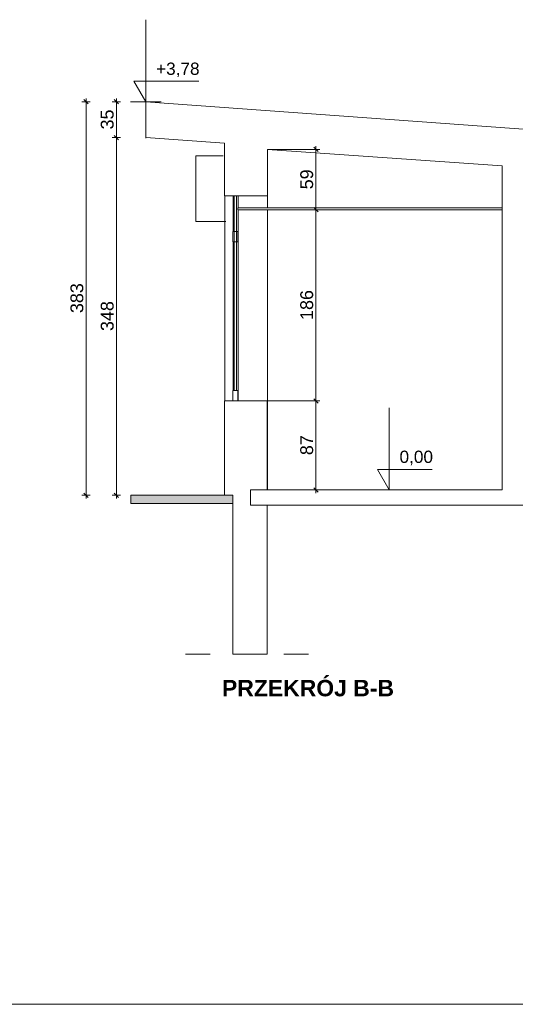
# Model space of a CAD drawing. Header units: millimetres. Extents: x -68772 to 137055, y -73300 to 19650.
# Tile 49 of 125: x 22907 to 27735, y -23447 to -13851. Entities that reach past the tile are written whole.
import ezdxf

# ---------------------------------------------------------------- set-up
doc = ezdxf.new("R2010")
doc.units = ezdxf.units.MM
doc.header["$MEASUREMENT"] = 0
doc.set_wipeout_variables(frame=1)
doc.linetypes.add('Przerywana', pattern=[480, 240, -240])
doc.linetypes.add('Wipeout_Contour', pattern=[1000, 0, -1000])
for name, color, linetype in [('Dimensions', 7, 'Continuous'), ('Nowe_Sections', 7, 'Continuous'), ('Windows', 7, 'Continuous')]:
    doc.layers.add(name, color=color, linetype=linetype)
for name, color, linetype, lineweight in [('Dimensions_Nr_pióra__7', 7, 'Continuous', 5), ('Floors_Nr_pióra__7', 7, 'Continuous', 5), ('Floors_Nr_pióra__93', 7, 'Continuous', 20), ('Nowe_0_Nr_pióra__1', 7, 'Continuous', 18), ('Nowe_0_Nr_pióra__38', 38, 'Continuous', 18), ('Nowe_0_Nr_pióra__7', 7, 'Continuous', 5), ('Nowe_PROJEKT - FILTROWNIA RZUTY_Nr_pióra__7', 7, 'Continuous', 5), ('Nowe_Sections_Nr_pióra__7', 7, 'Continuous', 5), ('Nowe_Walls_Nr_pióra__7', 7, 'Continuous', 5), ('Nowe_Walls_Nr_pióra__93', 7, 'Continuous', 20), ('Walls_Nr_pióra__7', 7, 'Continuous', 5), ('Walls_Nr_pióra__93', 7, 'Continuous', 20), ('Windows_Nr_pióra__7', 7, 'Continuous', 5)]:
    doc.layers.add(name, color=color, linetype=linetype, lineweight=lineweight)
doc.styles.add('GENERATED_STYLE_1', font='arial.ttf')
doc.styles.add('GENERATED_STYLE_3', font='arial.ttf')
doc.styles.add('GENERATED_STYLE_4', font='arialbd.ttf')
doc.dimstyles.new('GENERATED_STYLE__10', dxfattribs={"dimtxt": 125, "dimasz": 40.305087, "dimexe": 0.18, "dimexo": 0.164042, "dimgap": 0.09, "dimtad": 1, "dimdec": 0, "dimlfac": 0.1, "dimzin": 0, "dimdsep": 46, "dimtxsty": 'GENERATED_STYLE_1', "dimblk": 'ARROWHEAD_6', "dimblk1": 'ARROWHEAD_6', "dimblk2": 'ARROWHEAD_6', "dimcen": 0.09, "dimse1": 1, "dimse2": 1, "dimclrd": 7, "dimclre": 7, "dimclrt": 7, "dimadec": 1, "dimazin": 0, "dimtfac": 1, "dimtdec": 4, "dimtmove": 0, "dimatfit": 3, "dimfxl": 0, "dimtolj": 1, "dimtzin": 0, "dimarcsym": 0})
doc.dimstyles.new('GENERATED_STYLE__5', dxfattribs={"dimtxt": 125, "dimasz": 40.305087, "dimexe": 0.18, "dimexo": 0.164042, "dimgap": 0.09, "dimtad": 1, "dimdec": 0, "dimlfac": 0.1, "dimzin": 0, "dimdsep": 46, "dimtxsty": 'GENERATED_STYLE_1', "dimblk": 'ARROWHEAD_6', "dimblk1": 'ARROWHEAD_6', "dimblk2": 'ARROWHEAD_6', "dimcen": 0.09, "dimclrd": 7, "dimclre": 7, "dimclrt": 7, "dimadec": 1, "dimazin": 0, "dimtfac": 1, "dimtdec": 4, "dimtmove": 0, "dimatfit": 3, "dimfxl": 0, "dimtolj": 1, "dimtzin": 0, "dimarcsym": 0})

# ---------------------------------------------------------------- blocks, each defined once
blk = doc.blocks.new('Окно_22 - Окно_22-8940857-6')
at = {"layer": 'Windows_Nr_pióra__7', "color": 7, "linetype": 'Continuous', "lineweight": 5}
for p, q in [((-10772, 2092), (-10772, 2440.2)), ((-10760, 2440.2), (-10760, 542)), ((-10740, 542), (-10740, 2440.2)), ((-10737, 2440.2), (-10737, 2092)), ((-10722, 2440.2), (-10722, 2325)), ((-10721.5, 2325), (-10721.5, 2440.2)), ((-10722, 2305), (-10722, 2092)), ((-10721.5, 442), (-10721.5, 2305)), ((-10725, 2092), (-10775, 2092)), ((-10775, 2092), (-10775, 1992)), ((-10725, 1992), (-10725, 2092)), ((-10722, 2092), (-10725, 2092)), ((-10775, 1992), (-10725, 1992)), ((-10772, 1992), (-10772, 542)), ((-10737, 1992), (-10737, 542)), ((-10725, 1992), (-10722, 1992)), ((-10722, 1992), (-10722, 542)), ((-10725, 542), (-10775, 542)), ((-10775, 542), (-10775, 442)), ((-10760, 542), (-10740, 542)), ((-10725, 442), (-10725, 542)), ((-10722, 542), (-10725, 542)), ((-10775, 442), (-10725, 442))]:
    blk.add_line(p, q, dxfattribs=at)
blk = doc.blocks.new('*D669')
at = {"layer": 'Dimensions_Nr_pióra__7', "color": 7, "linetype": 'Continuous', "lineweight": 5}
for p, q in [((25770.8, -17544.8), (25813.3, -17587.3)), ((25831.8, -17566), (25321.2, -17566)), ((25792.1, -18433.1), (25792.1, -17566)), ((25770.8, -18411.9), (25813.3, -18454.3)), ((25844.9, -18433.1), (25752.3, -18433.1)), ((25792.1, -18464.9), (25792.1, -18433.1))]:
    blk.add_line(p, q, dxfattribs=at)
at = {"color": 254, "linetype": 'Wipeout_Contour', "lineweight": 0, "ltscale": 125520.793879}
blk.add_wipeout([(25767.1, -18094.4), (25767.1, -17904.7), (25642.1, -17904.7), (25642.1, -18094.4)], dxfattribs=at).dxf.layer = 'Dimensions'
at = {"layer": 'Dimensions_Nr_pióra__7', "color": 7, "lineweight": 5, "insert": (25767.1, -18094.4), "char_height": 125, "attachment_point": 7, "rotation": 90, "style": 'GENERATED_STYLE_1'}
blk.add_mtext('\\A1;87', dxfattribs=at)
blk = doc.blocks.new('ARROWHEAD_6')
at = {"color": 0, "linetype": 'Continuous', "lineweight": 0}
for p, q in [((0, 0), (-1, 0)), ((-0.5, -0.5), (0.5, 0.5))]:
    blk.add_line(p, q, dxfattribs=at)
blk = doc.blocks.new('*D670')
at = {"layer": 'Dimensions_Nr_pióra__7', "color": 7, "linetype": 'Continuous', "lineweight": 5}
for p, q in [((25844.9, -15703.1), (25752.3, -15703.1)), ((25770.8, -15681.9), (25813.3, -15724.3)), ((25792.1, -17566), (25792.1, -15703.1)), ((25770.8, -17544.8), (25813.3, -17587.3)), ((25831.8, -17566), (25321.2, -17566))]:
    blk.add_line(p, q, dxfattribs=at)
at = {"color": 254, "linetype": 'Wipeout_Contour', "lineweight": 0, "ltscale": 122471.177792}
blk.add_wipeout([(25767.1, -16776.9), (25767.1, -16492.3), (25642.1, -16492.3), (25642.1, -16776.9)], dxfattribs=at).dxf.layer = 'Dimensions'
at = {"layer": 'Dimensions_Nr_pióra__7', "color": 7, "lineweight": 5, "insert": (25767.1, -16776.9), "char_height": 125, "attachment_point": 7, "rotation": 90, "style": 'GENERATED_STYLE_1'}
blk.add_mtext('\\A1;186', dxfattribs=at)
blk = doc.blocks.new('*D671')
at = {"layer": 'Dimensions_Nr_pióra__7', "color": 7, "linetype": 'Continuous', "lineweight": 5}
for p, q in [((25831.8, -15114.8), (25321.2, -15114.8)), ((25813.3, -15136), (25770.8, -15093.5)), ((25792.1, -15114.8), (25792.1, -15082.9)), ((25792.1, -15703.1), (25792.1, -15114.8)), ((25844.9, -15703.1), (25752.3, -15703.1)), ((25770.8, -15681.9), (25813.3, -15724.3))]:
    blk.add_line(p, q, dxfattribs=at)
at = {"color": 254, "linetype": 'Wipeout_Contour', "lineweight": 0, "ltscale": 119877.774656}
blk.add_wipeout([(25767.1, -15503.8), (25767.1, -15314.1), (25642.1, -15314.1), (25642.1, -15503.8)], dxfattribs=at).dxf.layer = 'Dimensions'
at = {"layer": 'Dimensions_Nr_pióra__7', "color": 7, "lineweight": 5, "insert": (25767.1, -15503.8), "char_height": 125, "attachment_point": 7, "rotation": 90, "style": 'GENERATED_STYLE_1'}
blk.add_mtext('\\A1;59', dxfattribs=at)
blk = doc.blocks.new('Wymiary_4', base_point=(26507.2, -18433.1))
at = {"layer": 'Nowe_Sections_Nr_pióra__7', "color": 7, "linetype": 'Continuous', "lineweight": 5}
for p, q in [((26507.2, -18433.1), (26507.2, -17633.1)), ((26507.2, -18433.1), (26391.2, -18233.1)), ((26391.2, -18233.1), (26507.2, -18233.1)), ((26507.2, -18233.1), (26926.4, -18233.1)), ((26507.2, -18433.1), (26357.2, -18433.1)), ((26507.2, -18433.1), (26657.2, -18433.1))]:
    blk.add_line(p, q, dxfattribs=at)
at = {"color": 254, "linetype": 'Wipeout_Contour', "lineweight": 0, "ltscale": 129323.263961}
blk.add_wipeout([(26607.2, -18193.1), (26926.4, -18193.1), (26926.4, -18073.1), (26607.2, -18073.1)], dxfattribs=at).dxf.layer = 'Nowe_Sections'
at = {"layer": 'Nowe_Sections_Nr_pióra__7', "color": 7, "lineweight": 5, "insert": (26607.2, -18193.1), "char_height": 120, "attachment_point": 7, "style": 'GENERATED_STYLE_3'}
blk.add_mtext('\\A1;0,00', dxfattribs=at)
blk = doc.blocks.new('Wymiary_8', base_point=(24135.3, -14650.7))
at = {"layer": 'Nowe_Sections_Nr_pióra__7', "color": 7, "linetype": 'Continuous', "lineweight": 5}
for p, q in [((24135.3, -14650.7), (24135.3, -13850.7)), ((24135.3, -14650.7), (24019.3, -14450.7)), ((24019.3, -14450.7), (24135.3, -14450.7)), ((24135.3, -14450.7), (24651.1, -14450.7)), ((24135.3, -14650.7), (23985.3, -14650.7)), ((24135.3, -14650.7), (24285.3, -14650.7))]:
    blk.add_line(p, q, dxfattribs=at)
at = {"color": 254, "linetype": 'Wipeout_Contour', "lineweight": 0, "ltscale": 113379.111396}
blk.add_wipeout([(24235.3, -14410.7), (24651.1, -14410.7), (24651.1, -14290.7), (24235.3, -14290.7)], dxfattribs=at).dxf.layer = 'Nowe_Sections'
at = {"layer": 'Nowe_Sections_Nr_pióra__7', "color": 7, "lineweight": 5, "insert": (24235.3, -14410.7), "char_height": 120, "attachment_point": 7, "style": 'GENERATED_STYLE_3'}
blk.add_mtext('\\A1;+3,78', dxfattribs=at)
blk = doc.blocks.new('*D856')
at = {"layer": 'Dimensions_Nr_pióra__7', "color": 7, "linetype": 'Continuous', "lineweight": 5}
for p, q in [((23888.2, -15000.2), (23808.6, -15000.2)), ((23827.2, -14979), (23869.6, -15021.5)), ((23848.4, -18485), (23848.4, -15000.2)), ((23888.2, -18485), (23808.6, -18485)), ((23827.2, -18463.8), (23869.6, -18506.2)), ((23848.4, -18516.8), (23848.4, -18485))]:
    blk.add_line(p, q, dxfattribs=at)
at = {"color": 254, "linetype": 'Wipeout_Contour', "lineweight": 0, "ltscale": 116269.418933}
blk.add_wipeout([(23823.4, -16884.9), (23823.4, -16600.3), (23698.4, -16600.3), (23698.4, -16884.9)], dxfattribs=at).dxf.layer = 'Dimensions'
at = {"layer": 'Dimensions_Nr_pióra__7', "color": 7, "lineweight": 5, "insert": (23823.4, -16884.9), "char_height": 125, "attachment_point": 7, "rotation": 90, "style": 'GENERATED_STYLE_1'}
blk.add_mtext('\\A1;348', dxfattribs=at)
blk = doc.blocks.new('*D857')
at = {"layer": 'Dimensions_Nr_pióra__7', "color": 7, "linetype": 'Continuous', "lineweight": 5}
for p, q in [((23888.2, -14650.7), (23808.6, -14650.7)), ((23869.6, -14671.9), (23827.2, -14629.5)), ((23848.4, -14650.7), (23848.4, -14618.9)), ((23848.4, -15000.2), (23848.4, -14650.7)), ((23888.2, -15000.2), (23808.6, -15000.2)), ((23827.2, -14979), (23869.6, -15021.5))]:
    blk.add_line(p, q, dxfattribs=at)
at = {"color": 254, "linetype": 'Wipeout_Contour', "lineweight": 0, "ltscale": 112027.365213}
blk.add_wipeout([(23823.4, -14920.3), (23823.4, -14730.6), (23698.4, -14730.6), (23698.4, -14920.3)], dxfattribs=at).dxf.layer = 'Dimensions'
at = {"layer": 'Dimensions_Nr_pióra__7', "color": 7, "lineweight": 5, "insert": (23823.4, -14920.3), "char_height": 125, "attachment_point": 7, "rotation": 90, "style": 'GENERATED_STYLE_1'}
blk.add_mtext('\\A1;35', dxfattribs=at)
blk = doc.blocks.new('*D858')
at = {"layer": 'Dimensions_Nr_pióra__7', "color": 7, "linetype": 'Continuous', "lineweight": 5}
for p, q in [((23592.9, -14650.7), (23513.4, -14650.7)), ((23574.4, -14671.9), (23532, -14629.5)), ((23553.2, -14650.7), (23553.2, -14618.9)), ((23553.2, -18485), (23553.2, -14650.7)), ((23592.9, -18485), (23513.4, -18485)), ((23532, -18463.8), (23574.4, -18506.2)), ((23553.2, -18516.8), (23553.2, -18485))]:
    blk.add_line(p, q, dxfattribs=at)
at = {"color": 254, "linetype": 'Wipeout_Contour', "lineweight": 0, "ltscale": 114901.400955}
blk.add_wipeout([(23528.2, -16710.1), (23528.2, -16425.5), (23403.2, -16425.5), (23403.2, -16710.1)], dxfattribs=at).dxf.layer = 'Dimensions'
at = {"layer": 'Dimensions_Nr_pióra__7', "color": 7, "lineweight": 5, "insert": (23528.2, -16710.1), "char_height": 125, "attachment_point": 7, "rotation": 90, "style": 'GENERATED_STYLE_1'}
blk.add_mtext('\\A1;383', dxfattribs=at)

msp = doc.modelspace()

# ---------------------------------------------------------------- hatches: boundary and pattern name
at = {"layer": 'Nowe_0_Nr_pióra__38', "linetype": 'Continuous', "lineweight": 18}
msp.add_hatch(color=38, dxfattribs=at).paths.add_polyline_path([(23988.4, -18564.5), (23988.4, -18485), (24982.4, -18485), (24982.4, -18564.5)])

# ---------------------------------------------------------------- linework, layer by layer
at = {"layer": 'Floors_Nr_pióra__7', "color": 7, "linetype": 'Continuous', "lineweight": 5}
for p, q in [((25032.5, -15683.1), (25032.5, -15703.1)), ((27607.7, -15683.1), (25032.5, -15683.1)), ((25032.5, -15703.1), (27607.7, -15703.1))]:
    msp.add_line(p, q, dxfattribs=at)
at = {"layer": 'Floors_Nr_pióra__93', "color": 7, "linetype": 'Continuous', "lineweight": 20}
for p, q in [((25321, -15114.8), (27607.7, -15275.3)), ((25155.7, -18583.1), (25155.7, -18433.1)), ((25155.7, -18433.1), (25321, -18433.1)), ((27607.7, -18433.1), (25321, -18433.1)), ((25321, -18583.1), (25155.7, -18583.1)), ((25317.5, -18583.1), (30727.7, -18583.1))]:
    msp.add_line(p, q, dxfattribs=at)
at = {"layer": 'Nowe_0_Nr_pióra__1', "color": 7, "linetype": 'Continuous', "lineweight": 18, "flags": 128}
msp.add_lwpolyline([(23988.4, -18564.5), (23988.4, -18485), (24982.4, -18485), (24982.4, -18564.5)], close=True, dxfattribs=at)
at = {"layer": 'Nowe_0_Nr_pióra__7', "color": 7, "linetype": 'Continuous', "lineweight": 5}
msp.add_line((46190, -23446.7), (22694.1, -23446.7), dxfattribs=at)
at = {"layer": 'Nowe_Walls_Nr_pióra__7', "color": 7, "linetype": 'Continuous', "lineweight": 5}
for p, q in [((24888.3, -15178.7), (24622.5, -15178.7)), ((24622.5, -15178.7), (24622.5, -15816.8)), ((24622.5, -15816.8), (24915.2, -15816.8))]:
    msp.add_line(p, q, dxfattribs=at)
at = {"layer": 'Nowe_Walls_Nr_pióra__93', "color": 7, "linetype": 'Przerywana', "lineweight": 20}
msp.add_line((25721.1, -20033.1), (24412.3, -20033.1), dxfattribs=at)
at = {"layer": 'Walls_Nr_pióra__7', "color": 7, "linetype": 'Continuous', "lineweight": 5}
for p, q in [((24906, -17566), (24906, -15567.9)), ((25321, -15567.9), (25321, -15683.1)), ((25321, -15703.1), (25321, -17566)), ((25317.5, -18433.1), (25317.5, -17566)), ((25321, -17566), (25317.5, -17566)), ((24902.5, -18483.9), (24913.4, -18483.5))]:
    msp.add_line(p, q, dxfattribs=at)
at = {"layer": 'Walls_Nr_pióra__93', "color": 7, "linetype": 'Continuous', "lineweight": 20}
for p, q in [((24135.3, -14650.7), (24135.3, -15003.8)), ((24135.3, -14650.7), (37561.8, -15620.7)), ((24902.5, -15054.4), (24135.3, -15000.2)), ((24902.5, -15054.4), (24902.5, -15567.9)), ((25321, -15567.9), (25321, -15114.8)), ((27607.7, -18433.1), (27607.7, -15275.3)), ((25317.5, -15567.9), (24902.5, -15567.9)), ((24902.5, -17566), (24902.5, -18483.9)), ((25317.5, -17566), (24902.5, -17566)), ((24902.5, -18433.1), (24902.5, -17566)), ((25321, -18433.1), (25321, -17566)), ((24902.5, -18483.9), (24982.4, -18485)), ((24982.4, -20033.1), (24982.4, -18485)), ((25317.5, -20033.1), (25317.5, -18583.1)), ((24982.4, -20033.1), (25317.5, -20033.1))]:
    msp.add_line(p, q, dxfattribs=at)
msp.add_point((25321, -17566), dxfattribs=at)

# ---------------------------------------------------------------- block references
at = {"layer": 'Windows', "color": 7, "linetype": 'Continuous', "lineweight": 5, "zscale": 1000}
msp.add_blockref('Окно_22 - Окно_22-8940857-6', (35757.5, -18008.1), dxfattribs=at)

# ---------------------------------------------------------------- texts
at = {"layer": 'Nowe_PROJEKT - FILTROWNIA RZUTY_Nr_pióra__7', "color": 7, "linetype": 'Continuous', "lineweight": 5, "insert": (24877.5, -20366), "char_height": 160, "attachment_point": 4, "style": 'GENERATED_STYLE_4'}
msp.add_mtext('\\A1;PRZEKRÓJ B-B', dxfattribs=at)

# ---------------------------------------------------------------- next in the draw order: block references
at = {"layer": 'Nowe_Sections', "color": 7, "linetype": 'Continuous', "lineweight": 5}
for name, p in [('Wymiary_8', (24135.3, -14650.7)), ('Wymiary_4', (26507.2, -18433.1))]:
    msp.add_blockref(name, p, dxfattribs=at)

# ---------------------------------------------------------------- next in the draw order: dimensions: what is measured, and where the dimension line sits
at = {"layer": 'Dimensions', "color": 7, "linetype": 'Continuous', "lineweight": 5}
for base, p1, p2, dimstyle, picture, middle in [((23848.4, -15000.2), (24485.4, -18485), (24135.3, -15000.2), 'GENERATED_STYLE__10', '*D856', (23760.9, -16742)), ((25792.1, -17566), (25845.1, -18433.1), (25321, -17566), 'GENERATED_STYLE__5', '*D669', (25704.6, -17999.1))]:
    dim = msp.add_linear_dim(base=base, p1=p1, p2=p2, angle=90, dimstyle=dimstyle, dxfattribs=at)
    dim.commit()
    dim.dimension.update_dxf_attribs({"geometry": picture, "text_midpoint": middle, "dimtype": 160, "text_rotation": 90})

# ---------------------------------------------------------------- next in the draw order: dimensions: what is measured, and where the dimension line sits
for base, p1, p2, dimstyle, picture, middle in [((23848.4, -14650.7), (24135.3, -15000.2), (24135.3, -14650.7), 'GENERATED_STYLE__10', '*D857', (23760.9, -14825)), ((25792.1, -15703.1), (25321, -17566), (25845.1, -15703.1), 'GENERATED_STYLE__5', '*D670', (25704.6, -16633.9))]:
    dim = msp.add_linear_dim(base=base, p1=p1, p2=p2, angle=90, dimstyle=dimstyle, dxfattribs=at)
    dim.commit()
    dim.dimension.update_dxf_attribs({"geometry": picture, "text_midpoint": middle, "dimtype": 160, "text_rotation": 90})

# ---------------------------------------------------------------- next in the draw order: dimensions: what is measured, and where the dimension line sits
for base, p1, p2, dimstyle, picture, middle in [((23553.2, -14650.7), (23848.4, -18485), (23848.4, -14650.7), 'GENERATED_STYLE__10', '*D858', (23465.7, -16567.2)), ((25792.1, -15114.8), (25845.1, -15703.1), (25321, -15114.8), 'GENERATED_STYLE__5', '*D671', (25704.6, -15408.5))]:
    dim = msp.add_linear_dim(base=base, p1=p1, p2=p2, angle=90, dimstyle=dimstyle, dxfattribs=at)
    dim.commit()
    dim.dimension.update_dxf_attribs({"geometry": picture, "text_midpoint": middle, "dimtype": 160, "text_rotation": 90})

doc.saveas('drawing.dxf')
